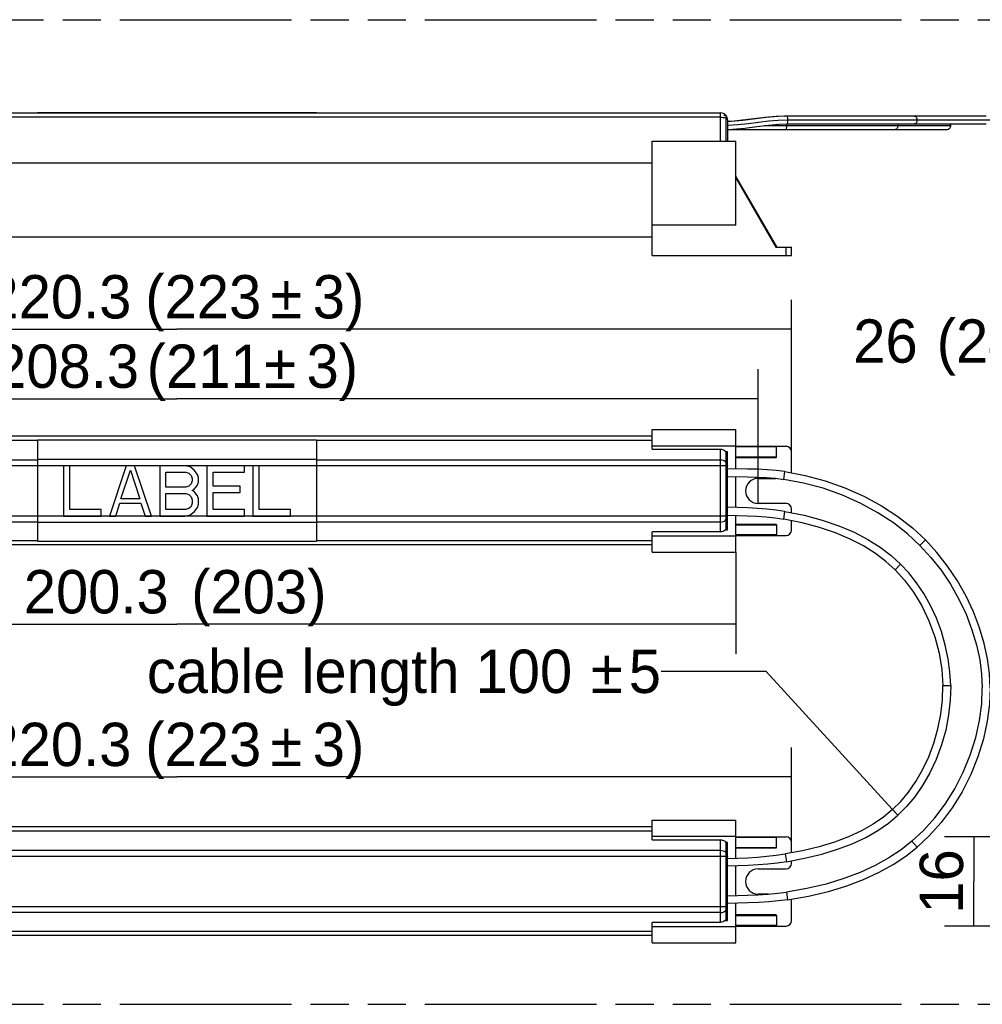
# Model space of a CAD drawing. Header units: millimetres. Extents: x 0 to 210, y 0 to 297.
# Tile 4 of 21: x 91 to 140, y 132 to 182. Entities that reach past the tile are written whole.
import ezdxf
from ezdxf.enums import TextEntityAlignment as Align

# ---------------------------------------------------------------- set-up
doc = ezdxf.new("R2010")
doc.units = ezdxf.units.MM
doc.header["$LTSCALE"] = 19.36
doc.linetypes.add('PHANTOM', pattern=[0.8, 0.45, -0.05, 0.1, -0.05, 0.1, -0.05])
doc.layers.get('0').update_dxf_attribs({"linetype": 'CONTINUOUS'})
for name, color, linetype in [('DEFAULT_3', 7, 'PHANTOM'), ('Z_DIM_2D', 7, 'CONTINUOUS'), ('Z_NOTICE', 7, 'CONTINUOUS')]:
    doc.layers.add(name, color=color, linetype=linetype)
doc.styles.get("Standard").update_dxf_attribs({"font": 'txt', "width": 0.7})
doc.styles.add('TEXTSTYLE_3', font='tridonic-metric-print-light.otf')
doc.styles.add('TEXTSTYLE_4', font='gdt', dxfattribs={"width": 0.7})
doc.dimstyles.new('DIMSTYLE_2', dxfattribs={"dimtxt": 2.2, "dimasz": 3.5, "dimexe": 1.5, "dimexo": 0, "dimgap": 0.55, "dimtad": 1, "dimdec": 1, "dimlfac": 3.529412, "dimdsep": 46, "dimtxsty": 'TEXTSTYLE_3', "dimcen": 0.09, "dimclrt": 5, "dimadec": 1, "dimazin": 2, "dimtp": 0.5, "dimtm": 0.5, "dimtfac": 1, "dimtdec": 1, "dimtofl": 0, "dimtmove": 0, "dimatfit": 3, "dimfxl": 0, "dimtolj": 1, "dimarcsym": 0})
doc.dimstyles.new('DIMSTYLE_4', dxfattribs={"dimtxt": 2.2, "dimasz": 3.5, "dimexe": 1.5, "dimexo": 0, "dimgap": 0.55, "dimtad": 1, "dimdec": 1, "dimlfac": 3.529412, "dimdsep": 46, "dimtxsty": 'TEXTSTYLE_3', "dimcen": 0.09, "dimclrt": 5, "dimadec": 1, "dimazin": 2, "dimtp": 0.2, "dimtm": 0.2, "dimtfac": 1, "dimtdec": 1, "dimtofl": 0, "dimtmove": 0, "dimatfit": 3, "dimfxl": 0, "dimtolj": 1, "dimarcsym": 0})
doc.dimstyles.new('DIMSTYLE_5', dxfattribs={"dimtxt": 2.2, "dimasz": 3.5, "dimexe": 1.5, "dimexo": 0, "dimgap": 0.55, "dimtad": 1, "dimdec": 0, "dimlfac": 3.529412, "dimdsep": 46, "dimtxsty": 'TEXTSTYLE_3', "dimcen": 0.09, "dimclrt": 5, "dimadec": 0, "dimazin": 2, "dimtp": 0.2, "dimtm": 0.2, "dimtfac": 1, "dimtdec": 0, "dimtofl": 0, "dimtmove": 0, "dimatfit": 3, "dimfxl": 0, "dimtolj": 1, "dimarcsym": 0})
doc.dimstyles.get("Standard").update_dxf_attribs({"dimtxt": 3.5, "dimasz": 3.5, "dimexe": 1.5, "dimexo": 0, "dimtad": 1, "dimdec": 1, "dimdsep": 46, "dimtxsty": 'Standard', "dimcen": 0.09, "dimclrt": 5, "dimadec": 1, "dimazin": 2, "dimtol": 1, "dimtp": 0.1, "dimtm": 0.1, "dimtfac": 1, "dimtdec": 1, "dimtofl": 0, "dimtmove": 0, "dimatfit": 3, "dimfxl": 0, "dimtolj": 1, "dimarcsym": 0})

# ---------------------------------------------------------------- blocks, each defined once
blk = doc.blocks.new('*D3')
at = {"layer": 'Z_DIM_2D', "color": 2, "linetype": 'Continuous', "transparency": 16777216}
for p, q in [((67.761, 160.385), (67.761, 168.111)), ((130.18, 160.385), (130.18, 168.111)), ((67.761, 166.611), (98.97, 166.611)), ((130.18, 166.611), (98.97, 166.611))]:
    blk.add_line(p, q, dxfattribs=at)
at = {"layer": 'Z_DIM_2D', "color": 5, "linetype": 'Continuous', "transparency": 16777216}
for s, style, p in [(' (223', 'TEXTSTYLE_3', (99.897, 167.161)), ('`', 'TEXTSTYLE_4', (104.523, 167.161)), ('3)', 'TEXTSTYLE_3', (107.174, 167.161)), ('220.3', 'TEXTSTYLE_3', (92.976, 167.161))]:
    blk.add_text(s, height=2.2, dxfattribs=dict(at, style=style)).set_placement(p, align=Align.CENTER)
blk = doc.blocks.new('_NONE')
blk = doc.blocks.new('*D5')
at = {"layer": 'Z_DIM_2D', "color": 2, "linetype": 'Continuous', "transparency": 16777216}
for p, q in [((141.174, 140.835), (137.936, 140.835)), ((139.436, 140.835), (139.436, 138.568)), ((139.436, 136.301), (139.436, 138.568)), ((141.174, 136.301), (137.936, 136.301))]:
    blk.add_line(p, q, dxfattribs=at)
at = {"layer": 'Z_DIM_2D', "color": 5, "linetype": 'Continuous', "transparency": 16777216, "style": 'TEXTSTYLE_3'}
blk.add_text('16', height=2.2, rotation=90, dxfattribs=at).set_placement((138.886, 138.568), align=Align.CENTER)
blk = doc.blocks.new('*D7')
at = {"layer": 'Z_DIM_2D', "color": 2, "linetype": 'Continuous', "transparency": 16777216}
for p, q in [((141.174, 164.362), (144.797, 164.362)), ((148.419, 164.362), (144.797, 164.362)), ((141.174, 141.433), (141.174, 163.812)), ((148.419, 139.836), (148.419, 163.812))]:
    blk.add_line(p, q, dxfattribs=at)
at = {"layer": 'Z_DIM_2D', "color": 5, "linetype": 'Continuous', "transparency": 16777216}
for s, style, p in [('`', 'TEXTSTYLE_4', (143.216, 164.912)), ('26', 'TEXTSTYLE_3', (134.945, 164.912)), (' (24', 'TEXTSTYLE_3', (139.264, 164.912)), ('1.5)  ', 'TEXTSTYLE_3', (147.512, 164.912))]:
    blk.add_text(s, height=2.2, dxfattribs=dict(at, style=style)).set_placement(p, align=Align.CENTER)
blk = doc.blocks.new('*D9')
at = {"layer": 'Z_DIM_2D', "color": 2, "linetype": 'Continuous', "transparency": 16777216}
for p, q in [((69.461, 157.764), (69.461, 164.585)), ((128.48, 157.764), (128.48, 164.585)), ((69.461, 163.085), (98.97, 163.085)), ((128.48, 163.085), (98.97, 163.085))]:
    blk.add_line(p, q, dxfattribs=at)
at = {"layer": 'Z_DIM_2D', "color": 5, "linetype": 'Continuous', "transparency": 16777216}
for s, style, p in [(' (211', 'TEXTSTYLE_3', (99.968, 163.635)), ('`', 'TEXTSTYLE_4', (104.207, 163.635)), ('3)', 'TEXTSTYLE_3', (106.859, 163.635)), ('208.3', 'TEXTSTYLE_3', (93.364, 163.635))]:
    blk.add_text(s, height=2.2, dxfattribs=dict(at, style=style)).set_placement(p, align=Align.CENTER)
blk = doc.blocks.new('*D10')
at = {"layer": 'Z_DIM_2D', "color": 2, "linetype": 'Continuous', "transparency": 16777216}
for p, q in [((70.595, 155.285), (70.595, 150.133)), ((127.346, 155.285), (127.346, 150.133)), ((70.595, 151.633), (98.97, 151.633)), ((127.346, 151.633), (98.97, 151.633))]:
    blk.add_line(p, q, dxfattribs=at)
at = {"layer": 'Z_DIM_2D', "color": 5, "linetype": 'Continuous', "transparency": 16777216, "style": 'TEXTSTYLE_3'}
for s, p in [(' (203)', (102.72, 152.183)), ('200.3', (94.872, 152.183))]:
    blk.add_text(s, height=2.2, dxfattribs=at).set_placement(p, align=Align.CENTER)
blk = doc.blocks.new('*D11')
at = {"layer": 'Z_DIM_2D', "color": 2, "linetype": 'Continuous', "transparency": 16777216}
for p, q in [((67.761, 140.551), (67.761, 145.379)), ((130.18, 140.551), (130.18, 145.379)), ((67.761, 143.879), (98.97, 143.879)), ((130.18, 143.879), (98.97, 143.879))]:
    blk.add_line(p, q, dxfattribs=at)
at = {"layer": 'Z_DIM_2D', "color": 5, "linetype": 'Continuous', "transparency": 16777216}
for s, style, p in [('`', 'TEXTSTYLE_4', (104.523, 144.429)), ('220.3', 'TEXTSTYLE_3', (92.976, 144.429)), (' (223', 'TEXTSTYLE_3', (99.897, 144.429)), ('3)', 'TEXTSTYLE_3', (107.174, 144.429))]:
    blk.add_text(s, height=2.2, dxfattribs=dict(at, style=style)).set_placement(p, align=Align.CENTER)

msp = doc.modelspace()

# ---------------------------------------------------------------- linework, layer by layer
at = {"color": 7, "linetype": 'Continuous'}
for p, q in [((71.365, 177.595), (126.576, 177.595)), ((91.887, 177.623), (91.887, 177.595)), ((91.887, 177.623), (106.054, 177.623)), ((106.054, 177.623), (106.054, 177.595)), ((126.859, 176.159), (126.859, 177.476)), ((126.921, 177.249), (126.921, 176.159)), ((140.061, 177.431), (129.812, 177.431)), ((129.943, 177.034), (140.061, 177.034)), ((126.921, 176.751), (138.059, 176.751)), ((123.096, 176.159), (127.346, 176.159)), ((123.096, 170.35), (123.096, 176.159)), ((127.346, 171.894), (127.346, 176.159)), ((127.347, 174.357), (129.406, 170.789)), ((127.346, 171.894), (123.096, 171.894)), ((74.845, 171.311), (123.096, 171.311)), ((129.382, 170.775), (130.18, 170.775)), ((130.18, 170.35), (130.18, 170.775)), ((123.096, 170.35), (130.18, 170.35)), ((123.096, 161.518), (127.346, 161.518)), ((123.096, 160.521), (123.096, 161.518)), ((127.346, 159.519), (127.346, 161.518)), ((74.845, 161.192), (123.096, 161.192)), ((91.887, 160.989), (91.887, 155.849)), ((91.887, 160.987), (106.054, 160.987)), ((106.054, 160.989), (106.054, 155.849)), ((127.346, 160.681), (123.096, 160.681)), ((123.096, 160.521), (126.576, 160.521)), ((127.346, 160.668), (129.896, 160.668)), ((129.415, 160.13), (129.415, 160.64)), ((126.765, 160.459), (126.805, 160.425)), ((126.805, 160.425), (126.841, 160.385)), ((126.859, 156.418), (126.859, 160.385)), ((126.91, 160.268), (126.918, 160.246)), ((126.921, 156.418), (126.921, 160.385)), ((127.346, 160.101), (129.382, 160.101)), ((130.18, 159.322), (130.18, 160.385)), ((127.346, 157.559), (127.346, 159.122)), ((128.48, 159.039), (129.371, 159.039)), ((129.896, 157.764), (128.48, 157.764)), ((127.346, 155.285), (127.346, 157.162)), ((130.18, 157.294), (130.18, 157.48)), ((129.382, 156.701), (127.346, 156.701)), ((129.415, 156.673), (129.415, 156.163)), ((130.18, 156.418), (130.18, 156.89)), ((126.576, 156.324), (123.096, 156.324)), ((123.096, 155.285), (123.096, 156.324)), ((123.096, 156.121), (127.346, 156.121)), ((126.637, 156.329), (126.576, 156.324)), ((126.831, 156.444), (126.805, 156.418)), ((127.346, 156.135), (129.896, 156.135)), ((74.845, 155.678), (123.096, 155.678)), ((91.887, 155.851), (106.054, 155.851)), ((123.096, 155.285), (127.346, 155.285)), ((123.096, 141.685), (127.346, 141.685)), ((123.096, 140.687), (123.096, 141.685)), ((127.346, 139.748), (127.346, 141.685)), ((74.845, 141.359), (123.096, 141.359)), ((127.346, 140.848), (123.096, 140.848)), ((123.096, 140.687), (126.576, 140.687)), ((126.765, 140.626), (126.805, 140.592)), ((126.805, 140.592), (126.841, 140.551)), ((126.859, 136.584), (126.859, 140.551)), ((126.921, 136.584), (126.921, 140.551)), ((127.346, 140.835), (129.896, 140.835)), ((129.415, 140.296), (129.415, 140.806)), ((130.18, 140.025), (130.18, 140.551)), ((126.91, 140.434), (126.918, 140.413)), ((127.346, 140.268), (129.382, 140.268)), ((130.18, 139.489), (130.18, 139.622)), ((127.346, 137.856), (127.346, 139.351)), ((128.48, 139.205), (129.896, 139.205)), ((129.006, 137.93), (128.48, 137.93)), ((130.18, 136.585), (130.18, 137.647)), ((127.346, 135.451), (127.346, 137.459)), ((126.831, 136.611), (126.805, 136.584)), ((129.382, 136.868), (127.346, 136.868)), ((129.415, 136.84), (129.415, 136.33)), ((126.576, 136.49), (123.096, 136.49)), ((123.096, 135.451), (123.096, 136.49)), ((123.096, 136.288), (127.346, 136.288)), ((126.637, 136.496), (126.576, 136.49)), ((127.346, 136.301), (129.896, 136.301)), ((74.845, 135.845), (123.096, 135.845)), ((123.096, 135.451), (127.346, 135.451))]:
    msp.add_line(p, q, dxfattribs=at)
at = {"color": 9, "linetype": 'Continuous'}
for p, q in [((126.576, 176.159), (126.576, 177.595)), ((126.576, 177.379), (71.365, 177.379)), ((126.576, 177.379), (126.643, 177.376)), ((126.915, 177.275), (126.921, 177.249)), ((129.806, 177.426), (129.812, 177.431)), ((129.914, 177.033), (129.917, 176.994)), ((140.259, 177.233), (129.971, 177.233)), ((127.449, 176.99), (126.921, 176.954)), ((128.78, 176.949), (138.259, 176.949)), ((129.917, 176.994), (129.917, 176.949)), ((74.845, 175.054), (123.096, 175.054)), ((127.346, 174.301), (129.382, 170.775)), ((129.896, 170.35), (129.896, 170.775)), ((91.887, 160.961), (74.845, 160.961)), ((123.096, 160.961), (106.054, 160.961)), ((126.576, 156.324), (126.576, 160.521)), ((129.415, 160.64), (127.346, 160.64)), ((91.887, 160.012), (106.054, 160.012)), ((126.921, 160.385), (126.841, 160.385)), ((127.346, 160.13), (129.415, 160.13)), ((71.365, 159.986), (91.887, 159.986)), ((126.576, 159.669), (71.365, 159.669)), ((106.054, 159.986), (126.576, 159.986)), ((126.895, 159.669), (126.711, 159.669)), ((126.915, 159.731), (126.921, 159.669)), ((129.783, 158.988), (129.84, 159.381)), ((71.365, 157.137), (126.893, 157.137)), ((126.893, 157.137), (126.914, 157.137)), ((126.914, 157.137), (126.921, 157.137)), ((126.915, 157.075), (126.921, 157.137)), ((129.778, 156.97), (129.842, 157.361)), ((91.887, 156.817), (71.365, 156.817)), ((106.054, 156.791), (91.887, 156.791)), ((126.576, 156.817), (106.054, 156.817)), ((127.346, 156.673), (129.415, 156.673)), ((126.805, 156.418), (126.921, 156.418)), ((129.415, 156.163), (127.346, 156.163)), ((74.845, 155.877), (91.887, 155.877)), ((106.054, 155.877), (123.096, 155.877)), ((136.694, 155.631), (136.976, 155.911)), ((135.434, 154.401), (135.713, 154.682)), ((137.861, 148.514), (138.258, 148.52)), ((135.307, 142.221), (135.575, 141.928)), ((123.096, 141.127), (74.845, 141.127)), ((126.576, 136.49), (126.576, 140.687)), ((126.921, 140.551), (126.841, 140.551)), ((129.415, 140.806), (127.346, 140.806)), ((136.29, 140.608), (136.548, 140.306)), ((71.365, 140.153), (126.576, 140.153)), ((127.346, 140.296), (129.415, 140.296)), ((126.576, 139.836), (71.365, 139.836)), ((126.895, 139.836), (126.711, 139.836)), ((126.915, 139.898), (126.921, 139.836)), ((129.854, 139.965), (129.917, 139.573)), ((129.915, 138.029), (129.971, 137.636)), ((71.365, 137.304), (126.893, 137.304)), ((126.893, 137.304), (126.914, 137.304)), ((126.914, 137.304), (126.921, 137.304)), ((126.915, 137.242), (126.921, 137.304)), ((126.576, 136.984), (71.365, 136.984)), ((126.805, 136.584), (126.921, 136.584)), ((127.346, 136.84), (129.415, 136.84)), ((74.845, 136.044), (123.096, 136.044)), ((129.415, 136.33), (127.346, 136.33))]:
    msp.add_line(p, q, dxfattribs=at)
at = {"color": 6, "linetype": 'Continuous'}
msp.add_line((126.744, 177.476), (126.859, 177.476), dxfattribs=at)
at = {"color": 150, "linetype": 'Continuous', "true_color": 0x3366ff}
for p, q in [((93.206, 159.676), (93.206, 157.126)), ((93.525, 159.676), (93.206, 159.676)), ((93.525, 157.452), (93.525, 159.676)), ((96.394, 159.676), (95.544, 157.126)), ((96.819, 159.676), (96.394, 159.676)), ((97.669, 157.126), (96.819, 159.676)), ((98.094, 159.676), (98.094, 157.126)), ((99.369, 159.676), (98.094, 159.676)), ((99.634, 159.622), (99.369, 159.676)), ((99.847, 159.459), (99.634, 159.622)), ((100.484, 159.676), (100.484, 157.126)), ((102.397, 159.676), (100.484, 159.676)), ((102.397, 159.351), (102.397, 159.676)), ((102.822, 159.676), (102.822, 157.126)), ((103.141, 159.676), (102.822, 159.676)), ((103.141, 157.452), (103.141, 159.676)), ((96.128, 157.994), (96.606, 159.459)), ((96.606, 159.459), (97.084, 157.994)), ((98.413, 158.591), (98.413, 159.351)), ((98.413, 159.351), (99.422, 159.351)), ((99.422, 159.351), (99.581, 159.296)), ((99.581, 159.296), (99.688, 159.188)), ((99.688, 159.188), (99.741, 159.025)), ((99.741, 159.025), (99.741, 158.917)), ((100.006, 159.242), (99.847, 159.459)), ((100.059, 159.079), (100.006, 159.242)), ((100.059, 158.862), (100.059, 159.079)), ((100.803, 158.645), (100.803, 159.351)), ((100.803, 159.351), (102.397, 159.351)), ((99.422, 158.591), (98.413, 158.591)), ((99.581, 158.645), (99.422, 158.591)), ((99.688, 158.754), (99.581, 158.645)), ((99.741, 158.917), (99.688, 158.754)), ((99.847, 158.483), (100.006, 158.7)), ((100.006, 158.7), (100.059, 158.862)), ((102.184, 158.645), (100.803, 158.645)), ((102.184, 158.32), (102.184, 158.645)), ((98.413, 157.452), (98.413, 158.266)), ((98.413, 158.266), (99.422, 158.266)), ((99.422, 158.266), (99.581, 158.211)), ((99.581, 158.211), (99.688, 158.103)), ((99.688, 158.103), (99.741, 157.94)), ((99.741, 158.428), (99.847, 158.483)), ((99.847, 158.374), (99.741, 158.428)), ((100.006, 158.157), (99.847, 158.374)), ((100.059, 157.994), (100.006, 158.157)), ((100.803, 157.452), (100.803, 158.32)), ((100.803, 158.32), (102.184, 158.32)), ((95.863, 157.126), (96.075, 157.777)), ((96.075, 157.777), (97.138, 157.777)), ((97.084, 157.994), (96.128, 157.994)), ((97.138, 157.777), (97.35, 157.126)), ((99.581, 157.506), (99.422, 157.452)), ((99.688, 157.615), (99.581, 157.506)), ((99.741, 157.777), (99.688, 157.615)), ((99.741, 157.94), (99.741, 157.777)), ((99.847, 157.343), (100.006, 157.56)), ((100.006, 157.56), (100.059, 157.723)), ((100.059, 157.723), (100.059, 157.994)), ((93.206, 157.126), (95.119, 157.126)), ((95.119, 157.452), (93.525, 157.452)), ((95.119, 157.126), (95.119, 157.452)), ((95.544, 157.126), (95.863, 157.126)), ((97.35, 157.126), (97.669, 157.126)), ((98.094, 157.126), (99.369, 157.126)), ((99.422, 157.452), (98.413, 157.452)), ((99.369, 157.126), (99.634, 157.181)), ((99.634, 157.181), (99.847, 157.343)), ((100.484, 157.126), (102.397, 157.126)), ((102.397, 157.452), (100.803, 157.452)), ((102.397, 157.126), (102.397, 157.452)), ((102.822, 157.126), (104.734, 157.126)), ((104.734, 157.452), (103.141, 157.452)), ((104.734, 157.126), (104.734, 157.452))]:
    msp.add_line(p, q, dxfattribs=at)
at = {"color": 9, "linetype": 'Continuous'}
for points in [[(126.643, 177.376), (126.708, 177.369), (126.768, 177.357), (126.82, 177.341)], [(126.82, 177.341), (126.863, 177.321), (126.895, 177.299), (126.915, 177.275)], [(129.971, 177.233), (129.505, 177.218), (129.016, 177.176), (128.502, 177.115), (127.975, 177.047), (127.449, 176.99)], [(129.943, 177.431), (129.95, 177.425), (129.955, 177.411), (129.96, 177.388), (129.965, 177.358), (129.968, 177.321), (129.97, 177.278), (129.971, 177.233)], [(129.971, 177.233), (129.971, 177.19), (129.968, 177.147), (129.965, 177.109), (129.961, 177.077), (129.955, 177.053), (129.949, 177.039), (129.943, 177.034)], [(135.561, 177.034), (135.571, 176.994), (135.575, 176.949)], [(136.419, 177.431), (136.449, 177.425), (136.475, 177.411), (136.498, 177.388), (136.519, 177.358), (136.534, 177.321), (136.544, 177.278), (136.548, 177.233)], [(136.548, 177.233), (136.545, 177.19), (136.535, 177.147), (136.52, 177.109), (136.498, 177.077), (136.474, 177.053), (136.447, 177.039), (136.419, 177.034)], [(129.91, 176.824), (129.905, 176.793), (129.899, 176.769), (129.892, 176.755), (129.886, 176.751)], [(129.917, 176.949), (129.917, 176.906), (129.914, 176.863), (129.91, 176.824)], [(135.575, 176.949), (135.572, 176.906), (135.561, 176.863), (135.545, 176.824), (135.523, 176.793), (135.497, 176.769), (135.469, 176.755), (135.441, 176.751)], [(126.576, 159.986), (126.643, 159.98), (126.707, 159.962), (126.767, 159.933), (126.82, 159.893)], [(126.711, 159.669), (126.646, 159.669), (126.576, 159.669)], [(126.82, 159.893), (126.863, 159.845), (126.895, 159.791), (126.915, 159.731)], [(126.921, 159.669), (126.915, 159.67), (126.895, 159.669)], [(126.82, 156.911), (126.863, 156.959), (126.895, 157.015), (126.915, 157.075)], [(126.576, 156.817), (126.643, 156.823), (126.708, 156.841), (126.768, 156.871), (126.82, 156.911)], [(126.576, 140.153), (126.643, 140.147), (126.707, 140.129), (126.767, 140.1), (126.82, 140.06)], [(126.82, 140.06), (126.863, 140.012), (126.895, 139.957), (126.915, 139.898)], [(126.711, 139.836), (126.646, 139.836), (126.576, 139.836)], [(126.921, 139.836), (126.915, 139.836), (126.895, 139.836)], [(126.576, 136.984), (126.643, 136.99), (126.708, 137.008), (126.768, 137.038), (126.82, 137.078)], [(126.82, 137.078), (126.863, 137.126), (126.895, 137.181), (126.915, 137.242)]]:
    msp.add_lwpolyline(points, dxfattribs=at)
at = {"color": 7, "linetype": 'Continuous'}
for points in [[(127.685, 177.22), (127.104, 177.163), (126.921, 177.153)], [(127.705, 177.216), (127.109, 177.162), (126.921, 177.153)], [(126.921, 176.756), (127.172, 176.769), (127.81, 176.829), (128.419, 176.905), (129, 176.976), (129.552, 177.022), (129.943, 177.034)], [(129.812, 177.431), (129.402, 177.418), (128.833, 177.367), (127.685, 177.22)], [(129.943, 177.431), (129.49, 177.416), (128.894, 177.363), (127.705, 177.216)], [(138.259, 176.949), (138.258, 176.966), (138.252, 176.998), (138.241, 177.03), (138.239, 177.034)], [(138.06, 176.751), (138.095, 176.754), (138.129, 176.763), (138.161, 176.778), (138.188, 176.797), (138.211, 176.82), (138.229, 176.845), (138.243, 176.872), (138.252, 176.9), (138.257, 176.928), (138.259, 176.949)], [(126.576, 160.521), (126.625, 160.517), (126.673, 160.505)], [(126.673, 160.505), (126.72, 160.486), (126.765, 160.459)], [(129.382, 160.668), (129.391, 160.667), (129.399, 160.664), (129.405, 160.659), (129.41, 160.654), (129.414, 160.647), (129.415, 160.64)], [(126.859, 160.36), (126.861, 160.357), (126.878, 160.331), (126.891, 160.307), (126.902, 160.285), (126.91, 160.268)], [(129.382, 160.101), (129.391, 160.102), (129.398, 160.105), (129.405, 160.109), (129.41, 160.115), (129.413, 160.122), (129.415, 160.13)], [(129.84, 159.381), (129.397, 159.435), (128.932, 159.474), (128.442, 159.498), (127.938, 159.512), (126.921, 159.523)], [(126.921, 159.126), (127.919, 159.115), (128.418, 159.102), (128.902, 159.078), (129.355, 159.041), (129.783, 158.988)], [(129.84, 159.381), (130.868, 159.19), (131.885, 158.916), (132.887, 158.561), (133.847, 158.132), (134.746, 157.641), (135.574, 157.099), (136.316, 156.52), (136.976, 155.911)], [(136.694, 155.631), (136.061, 156.216), (135.349, 156.772), (134.556, 157.293), (133.691, 157.766), (132.759, 158.184), (131.782, 158.533), (130.788, 158.801), (129.783, 158.988)], [(129.842, 157.361), (129.391, 157.426), (128.925, 157.476), (128.443, 157.512), (127.948, 157.538), (127.44, 157.556), (126.921, 157.571)], [(126.921, 157.174), (127.429, 157.16), (127.925, 157.142), (128.41, 157.117), (128.881, 157.081), (129.337, 157.033), (129.778, 156.97)], [(129.842, 157.361), (130.82, 157.168), (131.738, 156.921), (132.58, 156.631), (133.349, 156.301), (134.047, 155.936), (134.673, 155.542), (135.228, 155.121), (135.713, 154.682)], [(126.913, 156.559), (126.913, 156.559), (126.91, 156.556), (126.904, 156.547), (126.896, 156.533), (126.885, 156.515), (126.871, 156.493), (126.859, 156.478)], [(129.415, 156.673), (129.413, 156.681), (129.41, 156.688), (129.405, 156.693), (129.398, 156.697), (129.391, 156.7), (129.382, 156.701)], [(135.434, 154.401), (134.967, 154.823), (134.432, 155.226), (133.828, 155.604), (133.155, 155.954), (132.414, 156.27), (131.602, 156.548), (130.718, 156.784), (129.778, 156.97)], [(126.805, 156.418), (126.754, 156.377), (126.697, 156.347), (126.637, 156.329)], [(129.382, 156.135), (129.391, 156.136), (129.398, 156.138), (129.405, 156.143), (129.41, 156.148), (129.413, 156.155), (129.415, 156.163)], [(136.694, 155.631), (137.249, 155.028), (137.767, 154.369), (138.245, 153.658), (138.671, 152.91), (139.038, 152.137), (139.338, 151.355), (139.569, 150.58), (139.731, 149.824), (139.827, 149.097), (139.862, 148.402)], [(140.259, 148.406), (140.223, 149.128), (140.125, 149.879), (139.96, 150.654), (139.725, 151.448), (139.419, 152.254), (139.042, 153.056), (138.6, 153.84), (138.1, 154.586), (137.558, 155.277), (136.976, 155.911)], [(138.258, 148.52), (138.221, 149.192), (138.13, 149.877), (137.984, 150.571), (137.783, 151.261), (137.53, 151.935), (137.231, 152.581), (136.893, 153.184), (136.522, 153.738), (136.127, 154.238), (135.713, 154.682)], [(135.434, 154.401), (135.92, 153.868), (136.375, 153.256), (136.791, 152.565), (137.153, 151.809), (137.452, 150.997), (137.672, 150.158), (137.808, 149.329), (137.861, 148.514)], [(135.307, 142.221), (135.72, 142.635), (136.115, 143.11), (136.488, 143.644), (136.831, 144.237), (137.139, 144.89), (137.401, 145.587), (137.61, 146.32), (137.757, 147.066), (137.84, 147.798), (137.861, 148.514)], [(138.258, 148.52), (138.237, 147.778), (138.152, 147.022), (138.003, 146.257), (137.79, 145.501), (137.518, 144.769), (137.195, 144.078), (136.831, 143.445), (136.434, 142.873), (136.013, 142.368), (135.575, 141.928)], [(136.29, 140.608), (136.882, 141.161), (137.447, 141.793), (137.98, 142.502), (138.465, 143.279), (138.894, 144.115), (139.251, 144.986), (139.529, 145.872), (139.722, 146.75), (139.831, 147.594), (139.862, 148.402)], [(140.259, 148.406), (140.228, 147.569), (140.117, 146.701), (139.922, 145.807), (139.643, 144.902), (139.278, 144), (138.835, 143.128), (138.327, 142.307), (137.766, 141.555), (137.17, 140.889), (136.548, 140.306)], [(135.307, 142.221), (134.846, 141.837), (134.32, 141.476), (133.73, 141.142), (133.075, 140.838), (132.359, 140.568), (131.58, 140.332), (130.74, 140.13), (129.854, 139.965)], [(129.917, 139.573), (130.838, 139.745), (131.71, 139.956), (132.518, 140.203), (133.261, 140.486), (133.94, 140.804), (134.551, 141.153), (135.096, 141.53), (135.575, 141.928)], [(126.576, 140.687), (126.625, 140.683), (126.673, 140.672)], [(126.673, 140.672), (126.72, 140.653), (126.765, 140.626)], [(126.859, 140.527), (126.861, 140.524), (126.878, 140.498), (126.891, 140.474), (126.902, 140.452), (126.91, 140.434)], [(129.382, 140.835), (129.391, 140.834), (129.399, 140.831), (129.405, 140.826), (129.41, 140.82), (129.414, 140.813), (129.415, 140.806)], [(136.29, 140.608), (135.737, 140.175), (135.115, 139.764), (134.424, 139.38), (133.662, 139.028), (132.831, 138.713), (131.927, 138.438), (130.951, 138.207), (129.915, 138.029)], [(129.382, 140.268), (129.391, 140.269), (129.398, 140.272), (129.405, 140.276), (129.41, 140.281), (129.413, 140.288), (129.415, 140.296)], [(129.971, 137.636), (131.041, 137.821), (132.048, 138.06), (132.98, 138.345), (133.837, 138.672), (134.623, 139.036), (135.336, 139.433), (135.977, 139.859), (136.548, 140.306)], [(126.921, 139.734), (127.441, 139.751), (127.949, 139.774), (128.446, 139.805), (128.929, 139.846), (129.399, 139.899), (129.854, 139.965)], [(129.917, 139.573), (129.452, 139.506), (128.973, 139.451), (128.479, 139.409), (127.971, 139.377), (127.452, 139.354), (126.921, 139.337)], [(126.921, 137.847), (127.434, 137.858), (127.948, 137.873), (128.471, 137.895), (128.982, 137.928), (129.461, 137.972), (129.915, 138.029)], [(129.971, 137.636), (129.505, 137.578), (129.016, 137.533), (128.502, 137.5), (127.975, 137.477), (127.449, 137.462), (126.921, 137.45)], [(126.805, 136.584), (126.754, 136.544), (126.697, 136.514), (126.637, 136.496)], [(126.913, 136.726), (126.913, 136.726), (126.91, 136.723), (126.904, 136.714), (126.896, 136.7), (126.885, 136.682), (126.871, 136.66), (126.859, 136.644)], [(129.415, 136.84), (129.413, 136.848), (129.41, 136.854), (129.405, 136.86), (129.398, 136.864), (129.391, 136.867), (129.382, 136.868)], [(129.382, 136.301), (129.391, 136.302), (129.398, 136.305), (129.405, 136.309), (129.41, 136.315), (129.413, 136.322), (129.415, 136.33)]]:
    msp.add_lwpolyline(points, dxfattribs=at)
for centre, radius, start, end in [((126.576, 177.249), 0.346, 41.193, 90), ((126.576, 177.249), 0.346, 360, 34.3487), ((129.896, 160.385), 0.283, 0, 90), ((128.48, 158.401), 0.637, 90, 270), ((129.896, 157.48), 0.283, 0, 90), ((129.896, 156.418), 0.283, 270, 360), ((129.896, 140.551), 0.283, 0, 90), ((128.48, 138.568), 0.637, 90, 270), ((129.896, 139.489), 0.283, 270, 360), ((129.896, 137.647), 0.283, 0, 5.0341), ((129.896, 136.585), 0.283, 270, 360)]:
    msp.add_arc(centre, radius, start, end, dxfattribs=at)
at = {"layer": 'DEFAULT_3', "color": 7, "linetype": 'PHANTOM'}
for p, q in [((49.609, 182.33), (149.609, 182.33)), ((49.609, 132.33), (149.609, 132.33))]:
    msp.add_line(p, q, dxfattribs=at)

# ---------------------------------------------------------------- texts
at = {"layer": 'Z_NOTICE', "color": 5, "linetype": 'Continuous'}
for s, style, p in [('cable length 100', 'TEXTSTYLE_3', (119.037, 148.139)), ('`', 'TEXTSTYLE_4', (121.603, 148.139)), ('5', 'TEXTSTYLE_3', (123.548, 148.139))]:
    msp.add_text(s, height=2.2, dxfattribs=dict(at, style=style)).set_placement(p, align=Align.RIGHT)

# ---------------------------------------------------------------- dimensions: what is measured, and where the dimension line sits
at = {"layer": 'Z_DIM_2D', "color": 2, "linetype": 'Continuous'}
for base, p1, p2, text, picture, middle in [((67.761, 166.611), (130.18, 160.385), (67.761, 160.385), '<> (223%%p3)', '*D3', (98.97, 166.611)), ((69.461, 163.085), (128.48, 157.764), (69.461, 157.764), '<> (211%%p3)', '*D9', (98.97, 163.085)), ((70.595, 151.633), (127.346, 155.285), (70.595, 155.285), '<> (203)', '*D10', (98.97, 151.633))]:
    dim = msp.add_linear_dim(base=base, p1=p1, p2=p2, angle=180, text=text, dimstyle='DIMSTYLE_2', override={"dimblk1": 'NONE', "dimblk2": 'NONE', "dimsah": 1}, dxfattribs=at)
    dim.commit()
    dim.dimension.update_dxf_attribs({"geometry": picture, "text_midpoint": middle, "dimtype": 160})
for base, p1, p2, text, dimstyle, picture, middle in [((148.419, 164.362), (141.174, 141.433), (148.419, 139.836), '<> (24%%p1.5)  ', 'DIMSTYLE_5', '*D7', (141.91, 164.362)), ((130.18, 143.879), (67.761, 140.551), (130.18, 140.551), '<> (223%%p3)', 'DIMSTYLE_2', '*D11', (98.97, 143.879))]:
    dim = msp.add_linear_dim(base=base, p1=p1, p2=p2, text=text, dimstyle=dimstyle, override={"dimblk1": 'NONE', "dimblk2": 'NONE', "dimsah": 1}, dxfattribs=at)
    dim.commit()
    dim.dimension.update_dxf_attribs({"geometry": picture, "text_midpoint": middle, "dimtype": 160})
dim = msp.add_linear_dim(base=(139.436, 136.301), p1=(141.174, 140.835), p2=(141.174, 136.301), angle=270, dimstyle='DIMSTYLE_4', override={"dimblk1": 'NONE', "dimblk2": 'NONE', "dimsah": 1}, dxfattribs=at)
dim.commit()
dim.dimension.update_dxf_attribs({"geometry": '*D5', "text_midpoint": (139.436, 138.557), "dimtype": 160})

# ---------------------------------------------------------------- leaders
at = {"layer": 'Z_NOTICE', "color": 2, "linetype": 'Continuous'}
msp.add_leader([(135.472, 142.04), (128.882, 149.239), (123.548, 149.239)], dimstyle='Standard', override={"dimtad": 0, "dimldrblk": 'NONE'}, dxfattribs=at)

doc.saveas('drawing.dxf')
